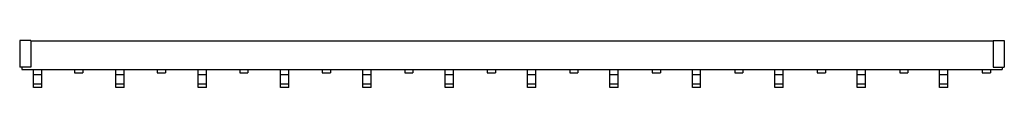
# Model space of a CAD drawing. Header units: millimetres. Extents: x 61 to 500, y 374 to 395.
import ezdxf

# ---------------------------------------------------------------- set-up
doc = ezdxf.new("R2010")
doc.units = ezdxf.units.MM
doc.header["$LTSCALE"] = 50.386884
doc.layers.get('0').update_dxf_attribs({"linetype": 'CONTINUOUS'})

msp = doc.modelspace()

# ---------------------------------------------------------------- linework, layer by layer
at = {"color": 7, "linetype": 'Continuous'}
for p, q in [((60.87, 394.58), (60.87, 382.68)), ((65.87, 394.58), (60.87, 394.58)), ((65.87, 394.58), (65.87, 382.68)), ((494.87, 394.28), (65.87, 394.28)), ((494.87, 394.58), (499.87, 394.58)), ((494.87, 394.58), (494.87, 382.68)), ((499.87, 394.58), (499.87, 382.68)), ((65.87, 382.68), (60.87, 382.68)), ((61.87, 382.68), (61.87, 381.68)), ((494.87, 382.68), (499.87, 382.68)), ((498.87, 382.68), (498.87, 381.68)), ((61.87, 381.68), (498.87, 381.68)), ((67.02, 373.67), (67.02, 381.68)), ((70.72, 379.28), (67.02, 379.28)), ((70.72, 373.67), (70.72, 381.68)), ((85.38, 381.68), (85.38, 380.18)), ((85.38, 380.18), (89.08, 380.18)), ((89.08, 381.68), (89.08, 380.18)), ((103.74, 373.67), (103.74, 381.68)), ((107.44, 379.28), (103.74, 379.28)), ((107.44, 373.67), (107.44, 381.68)), ((122.17, 381.68), (122.17, 380.18)), ((122.17, 380.18), (125.87, 380.18)), ((125.87, 381.68), (125.87, 380.18)), ((140.46, 373.67), (140.46, 381.68)), ((144.16, 379.28), (140.46, 379.28)), ((144.16, 373.67), (144.16, 381.68)), ((158.95, 381.68), (158.95, 380.18)), ((158.95, 380.18), (162.65, 380.18)), ((162.65, 381.68), (162.65, 380.18)), ((177.18, 373.67), (177.18, 381.68)), ((180.88, 379.28), (177.18, 379.28)), ((180.88, 373.67), (180.88, 381.68)), ((195.74, 381.68), (195.74, 380.18)), ((195.74, 380.18), (199.44, 380.18)), ((199.44, 381.68), (199.44, 380.18)), ((213.9, 373.67), (213.9, 381.68)), ((217.6, 379.28), (213.9, 379.28)), ((217.6, 373.67), (217.6, 381.68)), ((232.52, 381.68), (232.52, 380.18)), ((232.52, 380.18), (236.22, 380.18)), ((236.22, 381.68), (236.22, 380.18)), ((250.62, 373.67), (250.62, 381.68)), ((254.32, 379.28), (250.62, 379.28)), ((254.32, 373.67), (254.32, 381.68)), ((269.31, 381.68), (269.31, 380.18)), ((269.31, 380.18), (273.01, 380.18)), ((273.01, 381.68), (273.01, 380.18)), ((287.34, 373.67), (287.34, 381.68)), ((291.04, 379.28), (287.34, 379.28)), ((291.04, 373.67), (291.04, 381.68)), ((306.09, 381.68), (306.09, 380.18)), ((306.09, 380.18), (309.79, 380.18)), ((309.79, 381.68), (309.79, 380.18)), ((324.06, 373.67), (324.06, 381.68)), ((327.76, 379.28), (324.06, 379.28)), ((327.76, 373.67), (327.76, 381.68)), ((342.88, 381.68), (342.88, 380.18)), ((342.88, 380.18), (346.58, 380.18)), ((346.58, 381.68), (346.58, 380.18)), ((360.78, 373.67), (360.78, 381.68)), ((364.48, 379.28), (360.78, 379.28)), ((364.48, 373.67), (364.48, 381.68)), ((379.66, 381.68), (379.66, 380.18)), ((379.66, 380.18), (383.36, 380.18)), ((383.36, 381.68), (383.36, 380.18)), ((397.5, 373.67), (397.5, 381.68)), ((401.2, 379.28), (397.5, 379.28)), ((401.2, 373.67), (401.2, 381.68)), ((416.45, 381.68), (416.45, 380.18)), ((416.45, 380.18), (420.15, 380.18)), ((420.15, 381.68), (420.15, 380.18)), ((434.22, 373.67), (434.22, 381.68)), ((437.92, 379.28), (434.22, 379.28)), ((437.92, 373.67), (437.92, 381.68)), ((453.23, 381.68), (453.23, 380.18)), ((453.23, 380.18), (456.93, 380.18)), ((456.93, 381.68), (456.93, 380.18)), ((470.94, 373.67), (470.94, 381.68)), ((474.64, 379.28), (470.94, 379.28)), ((474.64, 373.67), (474.64, 381.68)), ((490.02, 381.68), (490.02, 380.18)), ((490.02, 380.18), (493.72, 380.18)), ((493.72, 381.68), (493.72, 380.18)), ((70.72, 375.17), (67.02, 375.17)), ((70.72, 373.67), (67.02, 373.67)), ((107.44, 375.17), (103.74, 375.17)), ((107.44, 373.67), (103.74, 373.67)), ((144.16, 375.17), (140.46, 375.17)), ((144.16, 373.67), (140.46, 373.67)), ((180.88, 375.17), (177.18, 375.17)), ((180.88, 373.67), (177.18, 373.67)), ((217.6, 375.17), (213.9, 375.17)), ((217.6, 373.67), (213.9, 373.67)), ((254.32, 375.17), (250.62, 375.17)), ((254.32, 373.67), (250.62, 373.67)), ((291.04, 375.17), (287.34, 375.17)), ((291.04, 373.67), (287.34, 373.67)), ((327.76, 375.17), (324.06, 375.17)), ((327.76, 373.67), (324.06, 373.67)), ((364.48, 375.17), (360.78, 375.17)), ((364.48, 373.67), (360.78, 373.67)), ((401.2, 375.17), (397.5, 375.17)), ((401.2, 373.67), (397.5, 373.67)), ((437.92, 375.17), (434.22, 375.17)), ((437.92, 373.67), (434.22, 373.67)), ((474.64, 375.17), (470.94, 375.17)), ((474.64, 373.67), (470.94, 373.67))]:
    msp.add_line(p, q, dxfattribs=at)

doc.saveas('drawing.dxf')
